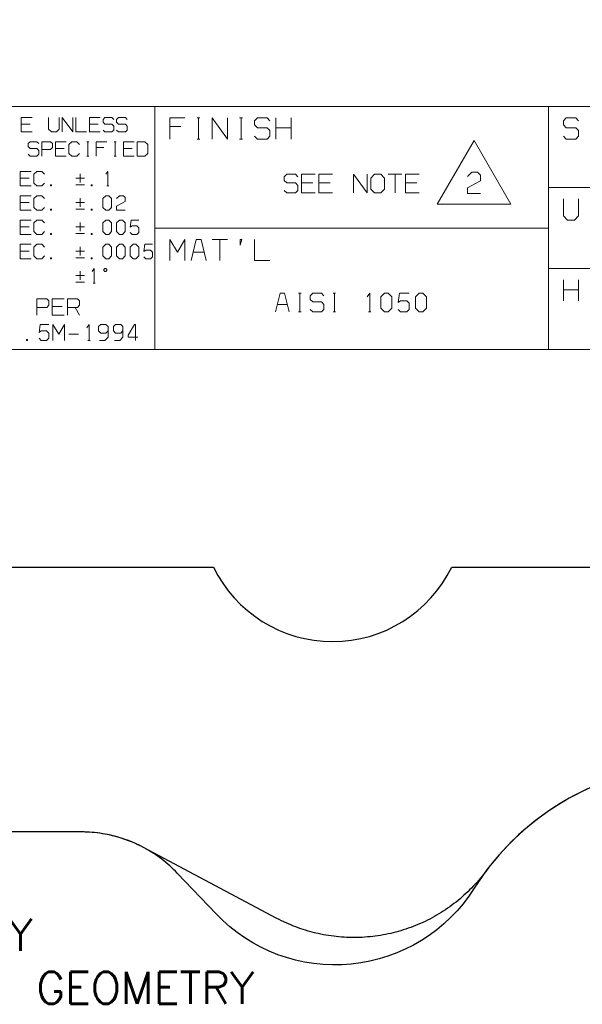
# Model space of a CAD drawing. Header units: inches. Extents: x 7.6 to 26, y -2.6 to 4.5.
# Tile 4 of 16: x 12.1 to 13.2, y -2.6 to -0.8. Entities that reach past the tile are written whole.
import ezdxf

# ---------------------------------------------------------------- set-up
doc = ezdxf.new("R2010")
doc.units = ezdxf.units.IN
doc.header["$MEASUREMENT"] = 0
doc.layers.get('0').update_dxf_attribs({"lineweight": 25})
doc.styles.get("Standard").update_dxf_attribs({"font": 'txt.shx'})

# ---------------------------------------------------------------- blocks, each defined once
blk = doc.blocks.new('A$C19877b1c')
at = {"color": 7, "lineweight": -3}
for points in [[(3.3973, -0.3127, 0.234432), (2.6386, -0.7755, -0.488891), (1.6649, -0.872), (1.5185, -0.7181), (1.5117, -0.711), (1.5046, -0.7041), (1.4975, -0.6973), (1.4903, -0.6907), (1.4829, -0.6842), (1.4754, -0.6778), (1.4678, -0.6716), (1.46, -0.6656), (1.4521, -0.6596), (1.4441, -0.6539), (1.436, -0.6484), (1.4278, -0.643), (1.4195, -0.6377), (1.4111, -0.6325), (1.4025, -0.6275), (1.3939, -0.6228), (1.3853, -0.6182), (1.3764, -0.6138), (1.3675, -0.6096), (1.3586, -0.6055), (1.3496, -0.6016), (1.3404, -0.5978), (1.3313, -0.5943), (1.322, -0.591), (1.3127, -0.5878), (1.3034, -0.5848), (1.2939, -0.582), (1.2845, -0.5793), (1.2749, -0.577), (1.2653, -0.5748), (1.2557, -0.5727), (1.246, -0.5709), (1.2363, -0.5692), (1.2266, -0.5677), (1.2168, -0.5664), (1.207, -0.5653), (1.1973, -0.5643), (1.1874, -0.5637), (1.1775, -0.5631), (1.1678, -0.5628), (1.1579, -0.5627), (1.1561, -0.5627), (0.1764, -0.5627)], [(-0.605, 0.4373), (1.655, 0.4373, 0.625934), (2.5543, 0.4373), (4.381, 0.4373, 0.096253)]]:
    blk.add_lwpolyline(points, format="xyb", dxfattribs=at)
blk = doc.blocks.new('A$C0cfa9d90')
at = {"color": 1, "lineweight": -3}
for points in [[(3.3973, -0.3127, 0.214174), (2.6823, -0.7118), (2.68, -0.7149), (2.6741, -0.7227), (2.6679, -0.7305), (2.6617, -0.738), (2.6553, -0.7455), (2.6488, -0.753), (2.6423, -0.7602), (2.6354, -0.7674), (2.6286, -0.7745), (2.6217, -0.7816), (2.6148, -0.7884), (2.6075, -0.7952), (2.6003, -0.8018), (2.5929, -0.8084), (2.5854, -0.8148), (2.5779, -0.821), (2.5703, -0.8273), (2.5625, -0.8332), (2.5546, -0.8392), (2.5467, -0.845), (2.5386, -0.8507), (2.5304, -0.8563), (2.5223, -0.8617), (2.5139, -0.867), (2.5056, -0.8721), (2.4971, -0.8771), (2.4886, -0.882), (2.48, -0.8867), (2.4713, -0.8913), (2.4625, -0.8959), (2.4536, -0.9002), (2.4448, -0.9043), (2.4359, -0.9084), (2.4267, -0.9123), (2.4177, -0.916), (2.4085, -0.9196), (2.3993, -0.9231), (2.39, -0.9264), (2.3807, -0.9296), (2.3714, -0.9327), (2.362, -0.9356), (2.3525, -0.9384), (2.3429, -0.9409), (2.3335, -0.9434), (2.3239, -0.9456), (2.3143, -0.9477), (2.3046, -0.9498), (2.295, -0.9516), (2.2853, -0.9532), (2.2756, -0.9546), (2.2657, -0.956), (2.256, -0.9573), (2.2463, -0.9582), (2.2364, -0.9592), (2.2266, -0.9599), (2.2168, -0.9605), (2.207, -0.9609), (2.1971, -0.9612), (2.1873, -0.9613), (2.1774, -0.9613), (2.1675, -0.961), (2.1578, -0.9607), (2.1479, -0.9602), (2.1381, -0.9595), (2.1284, -0.9587), (2.1185, -0.9577), (2.1088, -0.9566), (2.0989, -0.9553), (2.0892, -0.9538), (2.0795, -0.9523), (2.0699, -0.9505), (2.0602, -0.9487), (2.0506, -0.9466), (2.041, -0.9443), (2.0314, -0.942), (2.022, -0.9395), (2.0124, -0.9367), (2.0029, -0.9339), (1.9936, -0.931), (1.9843, -0.9278), (1.975, -0.9246), (1.9657, -0.9212), (1.9566, -0.9177), (1.9475, -0.9139), (1.9384, -0.91), (1.9295, -0.9062), (1.9204, -0.902), (1.9116, -0.8977), (1.9028, -0.8932), (1.8941, -0.8888), (1.3909, -0.6212, 0.122939), (1.1561, -0.5627), (0.1764, -0.5627)], [(-0.605, 0.4373), (1.655, 0.4373, 0.625934), (2.5543, 0.4373), (4.381, 0.4373, 0.096253)]]:
    blk.add_lwpolyline(points, format="xyb", dxfattribs=at)

msp = doc.modelspace()

# ---------------------------------------------------------------- linework, layer by layer
at = {"color": 7, "lineweight": 9}
for points in [[(15.9528, 3.8417), (7.7292, 3.8417), (7.7292, -1.3815), (15.9528, -1.3815)], [(12.3681, -1.0168), (12.3828, -1.0168), (12.3883, -1.0113), (12.3883, -0.9948), (12.3828, -0.9893), (12.3681, -0.9893)], [(12.9343, -1.1072), (13.0733, -1.1072), (13.0038, -0.9869)], [(12.8094, -1.0788), (12.8163, -1.0858), (12.828, -1.0858), (12.835, -1.0788), (12.835, -1.0579), (12.828, -1.0508), (12.8163, -1.0508), (12.8094, -1.0579)], [(12.2049, -1.071), (12.2049, -1.0728), (12.2067, -1.0728), (12.2067, -1.071)], [(12.2819, -1.071), (12.2819, -1.0728), (12.2837, -1.0728), (12.2837, -1.071)], [(12.3038, -1.1132), (12.3094, -1.1187), (12.3149, -1.1187), (12.3203, -1.1132), (12.3203, -1.0967), (12.3149, -1.0912), (12.3094, -1.0912), (12.3038, -1.0967)], [(12.2049, -1.1169), (12.2049, -1.1187), (12.2067, -1.1187), (12.2067, -1.1169)], [(12.2819, -1.1169), (12.2819, -1.1187), (12.2837, -1.1187), (12.2837, -1.1169)], [(12.3038, -1.1591), (12.3094, -1.1646), (12.3149, -1.1646), (12.3203, -1.1591), (12.3203, -1.1426), (12.3149, -1.1371), (12.3094, -1.1371), (12.3038, -1.1426)], [(12.3295, -1.1591), (12.335, -1.1646), (12.3405, -1.1646), (12.346, -1.1591), (12.346, -1.1426), (12.3405, -1.1371), (12.335, -1.1371), (12.3295, -1.1426)], [(12.2049, -1.1628), (12.2049, -1.1646), (12.2067, -1.1646), (12.2067, -1.1628)], [(12.2819, -1.1628), (12.2819, -1.1646), (12.2837, -1.1646), (12.2837, -1.1628)], [(12.3038, -1.205), (12.3094, -1.2105), (12.3149, -1.2105), (12.3203, -1.205), (12.3203, -1.1885), (12.3149, -1.183), (12.3094, -1.183), (12.3038, -1.1885)], [(12.3295, -1.205), (12.335, -1.2105), (12.3405, -1.2105), (12.346, -1.205), (12.346, -1.1885), (12.3405, -1.183), (12.335, -1.183), (12.3295, -1.1885)], [(12.3552, -1.205), (12.3607, -1.2105), (12.3662, -1.2105), (12.3717, -1.205), (12.3717, -1.1885), (12.3662, -1.183), (12.3607, -1.183), (12.3552, -1.1885)], [(12.563, -1.1843), (12.5656, -1.1736), (12.563, -1.1736)], [(12.2049, -1.2087), (12.2049, -1.2105), (12.2067, -1.2105), (12.2067, -1.2087)], [(12.2819, -1.2087), (12.2819, -1.2105), (12.2837, -1.2105), (12.2837, -1.2087)], [(12.3075, -1.2344), (12.3094, -1.2344), (12.3112, -1.2326), (12.3112, -1.2307), (12.3094, -1.2289), (12.3075, -1.2289), (12.3057, -1.2307), (12.3057, -1.2326)], [(12.828, -1.3033), (12.835, -1.3104), (12.842, -1.3104), (12.849, -1.3033), (12.849, -1.2824), (12.842, -1.2754), (12.835, -1.2754), (12.828, -1.2824)], [(12.8933, -1.3033), (12.9003, -1.3104), (12.9074, -1.3104), (12.9144, -1.3033), (12.9144, -1.2824), (12.9074, -1.2754), (12.9003, -1.2754), (12.8933, -1.2824)], [(12.1596, -1.3624), (12.1596, -1.3643), (12.1617, -1.3643), (12.1617, -1.3624)]]:
    msp.add_lwpolyline(points, close=True, dxfattribs=at)
for points in [[(9.8823, -1.3815), (9.8823, -0.9231), (15.9528, -0.9231)], [(12.4019, -1.3815), (12.4019, -0.9231)], [(13.1444, -1.3815), (13.1444, -0.9231)], [(12.1701, -0.9435), (12.1499, -0.9435), (12.1499, -0.971), (12.1701, -0.971)], [(12.2013, -0.9435), (12.2013, -0.9655), (12.2068, -0.971), (12.216, -0.971), (12.2215, -0.9655), (12.2215, -0.9435)], [(12.2269, -0.971), (12.2269, -0.9435), (12.2471, -0.971), (12.2471, -0.9435)], [(12.2526, -0.9435), (12.2526, -0.971), (12.2728, -0.971)], [(12.2985, -0.9435), (12.2783, -0.9435), (12.2783, -0.971), (12.2985, -0.971)], [(12.304, -0.9673), (12.3076, -0.971), (12.3205, -0.971), (12.3241, -0.9673), (12.3241, -0.96), (12.3205, -0.9563), (12.3076, -0.9563), (12.304, -0.9527), (12.304, -0.9472), (12.3076, -0.9435), (12.3205, -0.9435), (12.3241, -0.9472)], [(12.3296, -0.9673), (12.3333, -0.971), (12.3461, -0.971), (12.3498, -0.9673), (12.3498, -0.96), (12.3461, -0.9563), (12.3333, -0.9563), (12.3296, -0.9527), (12.3296, -0.9472), (12.3333, -0.9435), (12.3461, -0.9435), (12.3498, -0.9472)], [(12.4586, -0.9444), (12.43, -0.9444), (12.43, -0.9844)], [(12.4817, -0.9444), (12.4869, -0.9444)], [(12.4843, -0.9844), (12.4843, -0.9444)], [(12.51, -0.9844), (12.51, -0.9444), (12.5386, -0.9844), (12.5386, -0.9444)], [(12.5617, -0.9444), (12.5669, -0.9444)], [(12.5643, -0.9844), (12.5643, -0.9444)], [(12.59, -0.9791), (12.5952, -0.9844), (12.6134, -0.9844), (12.6186, -0.9791), (12.6186, -0.9684), (12.6134, -0.9631), (12.5952, -0.9631), (12.59, -0.9577), (12.59, -0.9497), (12.5952, -0.9444), (12.6134, -0.9444), (12.6186, -0.9497)], [(12.63, -0.9844), (12.63, -0.9444)], [(12.6586, -0.9444), (12.6586, -0.9844)], [(13.1725, -0.9791), (13.1777, -0.9844), (13.1959, -0.9844), (13.2011, -0.9791), (13.2011, -0.9684), (13.1959, -0.9631), (13.1777, -0.9631), (13.1725, -0.9577), (13.1725, -0.9497), (13.1777, -0.9444), (13.1959, -0.9444), (13.2011, -0.9497)], [(12.1499, -0.9563), (12.1665, -0.9563)], [(12.2783, -0.9563), (12.2948, -0.9563)], [(12.43, -0.9604), (12.4508, -0.9604)], [(12.63, -0.9631), (12.6586, -0.9631)], [(12.4817, -0.9844), (12.4869, -0.9844)], [(12.5617, -0.9844), (12.5669, -0.9844)], [(12.1628, -1.0131), (12.1665, -1.0168), (12.1793, -1.0168), (12.183, -1.0131), (12.183, -1.0058), (12.1793, -1.0022), (12.1665, -1.0022), (12.1628, -0.9985), (12.1628, -0.993), (12.1665, -0.9893), (12.1793, -0.9893), (12.183, -0.993)], [(12.1885, -1.004), (12.2049, -1.004), (12.2086, -1.0004), (12.2086, -0.993), (12.2049, -0.9893), (12.1885, -0.9893), (12.1885, -1.0168)], [(12.2343, -0.9893), (12.2141, -0.9893), (12.2141, -1.0168), (12.2343, -1.0168)], [(12.2141, -1.0022), (12.2306, -1.0022)], [(12.2599, -0.9948), (12.2544, -0.9893), (12.2453, -0.9893), (12.2398, -0.9948), (12.2398, -1.0113), (12.2453, -1.0168), (12.2544, -1.0168), (12.2599, -1.0113)], [(12.2737, -0.9893), (12.2774, -0.9893)], [(12.2755, -1.0168), (12.2755, -0.9893)], [(12.3113, -0.9893), (12.2911, -0.9893), (12.2911, -1.0168)], [(12.2911, -1.0004), (12.3058, -1.0004)], [(12.3251, -0.9893), (12.3287, -0.9893)], [(12.3269, -1.0168), (12.3269, -0.9893)], [(12.3626, -0.9893), (12.3424, -0.9893), (12.3424, -1.0168), (12.3626, -1.0168)], [(12.3424, -1.0022), (12.359, -1.0022)], [(12.2737, -1.0168), (12.2774, -1.0168)], [(12.3251, -1.0168), (12.3287, -1.0168)], [(12.1682, -1.0453), (12.148, -1.0453), (12.148, -1.0728), (12.1682, -1.0728)], [(12.148, -1.0581), (12.1645, -1.0581)], [(12.1938, -1.0508), (12.1883, -1.0453), (12.1792, -1.0453), (12.1737, -1.0508), (12.1737, -1.0673), (12.1792, -1.0728), (12.1883, -1.0728), (12.1938, -1.0673)], [(12.2525, -1.0581), (12.269, -1.0581)], [(12.2608, -1.0664), (12.2608, -1.0499)], [(12.3094, -1.0508), (12.313, -1.0453), (12.313, -1.0728)], [(12.646, -1.0812), (12.6507, -1.0858), (12.667, -1.0858), (12.6717, -1.0812), (12.6717, -1.0719), (12.667, -1.0672), (12.6507, -1.0672), (12.646, -1.0625), (12.646, -1.0555), (12.6507, -1.0508), (12.667, -1.0508), (12.6717, -1.0555)], [(12.7044, -1.0508), (12.6787, -1.0508), (12.6787, -1.0858), (12.7044, -1.0858)], [(12.737, -1.0508), (12.7113, -1.0508), (12.7113, -1.0858), (12.737, -1.0858)], [(12.7767, -1.0858), (12.7767, -1.0508), (12.8024, -1.0858), (12.8024, -1.0508)], [(12.842, -1.0508), (12.8677, -1.0508)], [(12.8549, -1.0858), (12.8549, -1.0508)], [(12.9003, -1.0508), (12.8746, -1.0508), (12.8746, -1.0858), (12.9003, -1.0858)], [(12.9918, -1.0551), (12.9998, -1.0471), (13.0105, -1.0471), (13.0158, -1.0524), (13.0158, -1.0631), (12.9918, -1.0765), (12.9918, -1.0871), (13.0158, -1.0871)], [(12.2525, -1.071), (12.269, -1.071)], [(12.3112, -1.0728), (12.3149, -1.0728)], [(12.6787, -1.0672), (12.6996, -1.0672)], [(12.7113, -1.0672), (12.7324, -1.0672)], [(12.8746, -1.0672), (12.8957, -1.0672)], [(13.1444, -1.0759), (13.9464, -1.0759)], [(12.1682, -1.0912), (12.148, -1.0912), (12.148, -1.1187), (12.1682, -1.1187)], [(12.1938, -1.0967), (12.1883, -1.0912), (12.1792, -1.0912), (12.1737, -1.0967), (12.1737, -1.1132), (12.1792, -1.1187), (12.1883, -1.1187), (12.1938, -1.1132)], [(12.2608, -1.1123), (12.2608, -1.0958)], [(12.3295, -1.0967), (12.335, -1.0912), (12.3424, -1.0912), (12.346, -1.0949), (12.346, -1.1022), (12.3295, -1.1113), (12.3295, -1.1187), (12.346, -1.1187)], [(12.148, -1.104), (12.1645, -1.104)], [(12.2525, -1.104), (12.269, -1.104)], [(13.1725, -1.0972), (13.1725, -1.1292), (13.1803, -1.1372), (13.1933, -1.1372), (13.2011, -1.1292), (13.2011, -1.0972)], [(12.2525, -1.1169), (12.269, -1.1169)], [(12.1682, -1.1371), (12.148, -1.1371), (12.148, -1.1646), (12.1682, -1.1646)], [(12.148, -1.1499), (12.1645, -1.1499)], [(12.1938, -1.1426), (12.1883, -1.1371), (12.1792, -1.1371), (12.1737, -1.1426), (12.1737, -1.1591), (12.1792, -1.1646), (12.1883, -1.1646), (12.1938, -1.1591)], [(12.2525, -1.1499), (12.269, -1.1499)], [(12.2608, -1.1582), (12.2608, -1.1417)], [(12.3552, -1.1609), (12.3588, -1.1646), (12.368, -1.1646), (12.3717, -1.1609), (12.3717, -1.1518), (12.368, -1.1481), (12.3588, -1.1481), (12.3552, -1.1508), (12.357, -1.1371), (12.3717, -1.1371)], [(12.2525, -1.1628), (12.269, -1.1628)], [(12.4019, -1.1523), (13.1444, -1.1523)], [(12.1682, -1.183), (12.148, -1.183), (12.148, -1.2105), (12.1682, -1.2105)], [(12.1938, -1.1885), (12.1883, -1.183), (12.1792, -1.183), (12.1737, -1.1885), (12.1737, -1.205), (12.1792, -1.2105), (12.1883, -1.2105), (12.1938, -1.205)], [(12.2608, -1.2041), (12.2608, -1.1876)], [(12.3808, -1.2068), (12.3845, -1.2105), (12.3937, -1.2105), (12.3974, -1.2068), (12.3974, -1.1977), (12.3937, -1.194), (12.3845, -1.194), (12.3808, -1.1968), (12.3827, -1.183), (12.3974, -1.183)], [(12.43, -1.2136), (12.43, -1.1736), (12.4443, -1.1976), (12.4586, -1.1736), (12.4586, -1.2136)], [(12.4986, -1.2136), (12.4889, -1.1736), (12.4798, -1.1736), (12.47, -1.2136)], [(12.51, -1.1736), (12.5386, -1.1736)], [(12.5243, -1.2136), (12.5243, -1.1736)], [(12.59, -1.1736), (12.59, -1.2136), (12.6186, -1.2136)], [(12.148, -1.1958), (12.1645, -1.1958)], [(12.2525, -1.1958), (12.269, -1.1958)], [(12.4739, -1.1976), (12.4947, -1.1976)], [(12.2525, -1.2087), (12.269, -1.2087)], [(12.2525, -1.2418), (12.269, -1.2418)], [(12.2608, -1.25), (12.2608, -1.2335)], [(12.2837, -1.2344), (12.2874, -1.2289), (12.2874, -1.2564)], [(13.1444, -1.2287), (13.9464, -1.2287)], [(12.2525, -1.2546), (12.269, -1.2546)], [(12.2855, -1.2564), (12.2892, -1.2564)], [(13.1725, -1.2899), (13.1725, -1.2499)], [(13.2011, -1.2499), (13.2011, -1.2899)], [(12.6553, -1.3104), (12.6466, -1.2754), (12.6384, -1.2754), (12.6296, -1.3104)], [(12.6728, -1.2754), (12.6775, -1.2754)], [(12.6752, -1.3104), (12.6752, -1.2754)], [(12.695, -1.3057), (12.6996, -1.3104), (12.716, -1.3104), (12.7207, -1.3057), (12.7207, -1.2963), (12.716, -1.2917), (12.6996, -1.2917), (12.695, -1.287), (12.695, -1.28), (12.6996, -1.2754), (12.716, -1.2754), (12.7207, -1.28)], [(12.7382, -1.2754), (12.7428, -1.2754)], [(12.7405, -1.3104), (12.7405, -1.2754)], [(12.8024, -1.2824), (12.807, -1.2754), (12.807, -1.3104)], [(12.8607, -1.3057), (12.8653, -1.3104), (12.877, -1.3104), (12.8817, -1.3057), (12.8817, -1.294), (12.877, -1.2894), (12.8653, -1.2894), (12.8607, -1.2929), (12.863, -1.2754), (12.8817, -1.2754)], [(13.1725, -1.2686), (13.2011, -1.2686)], [(12.1792, -1.3023), (12.1978, -1.3023), (12.2019, -1.2981), (12.2019, -1.2899), (12.1978, -1.2858), (12.1792, -1.2858), (12.1792, -1.3168)], [(12.2308, -1.2858), (12.2081, -1.2858), (12.2081, -1.3168), (12.2308, -1.3168)], [(12.2081, -1.3002), (12.2267, -1.3002)], [(12.2371, -1.3168), (12.2371, -1.2858), (12.2556, -1.2858), (12.2598, -1.2899), (12.2598, -1.2981), (12.2556, -1.3023), (12.2371, -1.3023)], [(12.6332, -1.2963), (12.6519, -1.2963)], [(12.2515, -1.3023), (12.2598, -1.3168)], [(12.6728, -1.3104), (12.6775, -1.3104)], [(12.7382, -1.3104), (12.7428, -1.3104)], [(12.8046, -1.3104), (12.8094, -1.3104)], [(12.1837, -1.3604), (12.1876, -1.3643), (12.1976, -1.3643), (12.2017, -1.3604), (12.2017, -1.3504), (12.1976, -1.3463), (12.1876, -1.3463), (12.1837, -1.3494), (12.1856, -1.3344), (12.2017, -1.3344)], [(12.2096, -1.3643), (12.2096, -1.3344), (12.2206, -1.3524), (12.2316, -1.3344), (12.2316, -1.3643)], [(12.2736, -1.3404), (12.2776, -1.3344), (12.2776, -1.3643)], [(12.2976, -1.3643), (12.3076, -1.3643), (12.3135, -1.3583), (12.3135, -1.3383), (12.3096, -1.3344), (12.2996, -1.3344), (12.2955, -1.3383), (12.2955, -1.3463), (12.2996, -1.3504), (12.3096, -1.3504), (12.3135, -1.3463)], [(12.3255, -1.3643), (12.3355, -1.3643), (12.3415, -1.3583), (12.3415, -1.3383), (12.3376, -1.3344), (12.3276, -1.3344), (12.3235, -1.3383), (12.3235, -1.3463), (12.3276, -1.3504), (12.3376, -1.3504), (12.3415, -1.3463)], [(12.3655, -1.3643), (12.3655, -1.3344), (12.3635, -1.3344), (12.3515, -1.3544), (12.3515, -1.3583), (12.3695, -1.3583)], [(12.2396, -1.3524), (12.2576, -1.3524)], [(12.2756, -1.3643), (12.2796, -1.3643)]]:
    msp.add_lwpolyline(points, dxfattribs=at)

# ---------------------------------------------------------------- block references
at = {"xscale": 0.5, "yscale": 0.5, "zscale": 0.5}
for name in ['A$C19877b1c', 'A$C0cfa9d90']:
    msp.add_blockref(name, (11.6847, -2.0107), dxfattribs=at)

# ---------------------------------------------------------------- texts
at = {"insert": (11.2026, -2.4563), "char_height": 0.06, "attachment_point": 1}
msp.add_mtext_dynamic_manual_height_columns('PRODUCTION GEOMETRY\\P{\\C1;NEW PART PROTOTYPE GEOMETRY}', width=2.188458, gutter_width=0.5, heights=[0.6763], dxfattribs=at)

doc.saveas('drawing.dxf')
